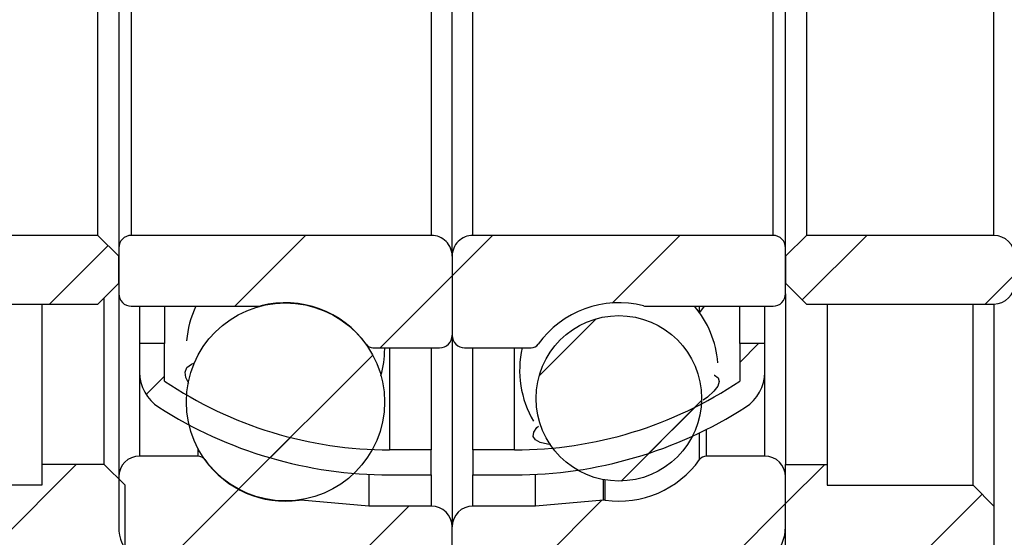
# Model space of a CAD drawing. Header units: millimetres. Extents: x 5 to 293, y 63 to 193.
# Tile 5 of 5: x 244 to 267, y 91 to 103. Entities that reach past the tile are written whole.
import ezdxf

# ---------------------------------------------------------------- set-up
doc = ezdxf.new("R2010")
doc.units = ezdxf.units.MM
doc.layers.add('FORMAT', color=7, linetype='Continuous')
doc.styles.add('SLDTEXTSTYLE0', font='TXT', dxfattribs={"width": 0.75})
doc.dimstyles.new('SLDDIMSTYLE0', dxfattribs={"dimtxt": 3.5, "dimasz": 2.5, "dimexe": 0, "dimexo": 0.0625, "dimgap": 0.875, "dimtad": 1, "dimdec": 1, "dimrnd": 1e-09, "dimzin": 12, "dimdsep": 46, "dimtxsty": 'SLDTEXTSTYLE0', "dimsah": 1, "dimcen": 0.09, "dimadec": 0, "dimazin": 3, "dimtfac": 1, "dimtdec": 1, "dimtofl": 0, "dimtmove": 0, "dimatfit": 3, "dimfxl": 0, "dimfrac": 2, "dimtolj": 1, "dimtzin": 12, "dimarcsym": 0})
doc.dimstyles.new('SLDDIMSTYLE1', dxfattribs={"dimtxt": 3.5, "dimasz": 2.5, "dimexe": 0, "dimexo": 0.0625, "dimgap": 0.875, "dimtad": 1, "dimrnd": 1e-09, "dimzin": 12, "dimdsep": 46, "dimtxsty": 'SLDTEXTSTYLE0', "dimsah": 1, "dimcen": 0.09, "dimadec": 0, "dimazin": 3, "dimtfac": 1, "dimtofl": 0, "dimtmove": 0, "dimatfit": 3, "dimfxl": 0, "dimfrac": 2, "dimtolj": 1, "dimtzin": 12, "dimarcsym": 0})
pattern_1 = [(45, (0, 0), (-2.245064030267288, 2.245064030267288), [])]

# ---------------------------------------------------------------- blocks, each defined once
blk = doc.blocks.new('_D_18')
at = {"layer": 'FORMAT', "color": 7}
for p, q in [((275.6441761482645, 91.76114236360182), (275.6441761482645, 76.3018344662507)), ((246.0441761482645, 89.8611423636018), (246.0441761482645, 76.30183446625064)), ((246.0441761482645, 77.30183446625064), (275.6441761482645, 77.3018344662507))]:
    blk.add_line(p, q, dxfattribs=at)
for points in [[(246.0441761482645, 77.30183446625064), (248.5441761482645, 77.05183446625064), (248.5441761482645, 77.55183446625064)], [(275.6441761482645, 77.3018344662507), (273.1441761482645, 77.5518344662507), (273.1441761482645, 77.0518344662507)]]:
    blk.add_solid(points, dxfattribs=at)
at = {"layer": 'FORMAT', "color": 7, "insert": (258.1444816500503, 81.81357138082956), "char_height": 3.5, "attachment_point": 1, "style": 'SLDTEXTSTYLE0'}
blk.add_mtext('29.6', dxfattribs=at)
blk = doc.blocks.new('_D_19')
at = {"layer": 'FORMAT', "color": 7}
for p, q in [((246.0441761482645, 89.8611423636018), (246.0441761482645, 76.30183446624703)), ((240.0441761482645, 83.66114236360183), (240.0441761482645, 76.30183446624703)), ((240.0441761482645, 77.30183446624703), (246.0441761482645, 77.30183446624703))]:
    blk.add_line(p, q, dxfattribs=at)
for points in [[(240.0441761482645, 77.30183446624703), (242.5441761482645, 77.05183446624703), (242.5441761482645, 77.55183446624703)], [(246.0441761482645, 77.30183446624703), (243.5441761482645, 77.55183446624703), (243.5441761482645, 77.05183446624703)]]:
    blk.add_solid(points, dxfattribs=at)
at = {"layer": 'FORMAT', "color": 7, "insert": (241.9205026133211, 81.81357138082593), "char_height": 3.5, "attachment_point": 1, "style": 'SLDTEXTSTYLE0'}
blk.add_mtext('6', dxfattribs=at)
blk = doc.blocks.new('_D_20')
at = {"layer": 'FORMAT', "color": 7}
for p, q in [((245.3441761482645, 109.8611423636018), (233.2352534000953, 109.8611423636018)), ((234.2352534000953, 109.8611423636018), (234.2352534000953, 97.86114236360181)), ((245.3441761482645, 97.8611423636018), (233.2352534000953, 97.86114236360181))]:
    blk.add_line(p, q, dxfattribs=at)
for points in [[(234.2352534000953, 109.8611423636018), (233.9852534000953, 107.3611423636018), (234.4852534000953, 107.3611423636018)], [(234.2352534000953, 97.86114236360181), (234.4852534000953, 100.3611423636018), (233.9852534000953, 100.3611423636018)]]:
    blk.add_solid(points, dxfattribs=at)
at = {"layer": 'FORMAT', "color": 7, "char_height": 3.5, "attachment_point": 1, "rotation": 90.0000000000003, "style": 'SLDTEXTSTYLE0'}
for s, insert in [('12', (229.6700441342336, 102.4182266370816)), ('%%c', (229.7235163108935, 97.1397892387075))]:
    blk.add_mtext(s, dxfattribs=dict(at, insert=insert))

msp = doc.modelspace()

# ---------------------------------------------------------------- hatches: boundary and pattern name
at = {"layer": 'FORMAT', "linetype": 'Continuous', "lineweight": 18}
h = msp.add_hatch(dxfattribs=at)
h.set_pattern_fill('ANSI31', color=256, style=0)
h.set_pattern_definition(pattern_1)
edge = h.paths.add_edge_path(flags=0)
edge.add_line((246.0441761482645, 97.3611423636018), (245.5441761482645, 97.8611423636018))
edge.add_line((245.5441761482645, 97.8611423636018), (241.0441761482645, 97.8611423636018))
edge.add_arc((241.0441761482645, 97.3611423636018), 0.5, 90, 180)
edge.add_line((240.5441761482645, 97.3611423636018), (240.5441761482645, 96.7111423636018))
edge.add_arc((241.0441761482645, 96.7111423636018), 0.5, 180, 270.0000000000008)
edge.add_line((241.0441761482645, 96.2111423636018), (245.5441761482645, 96.2111423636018))
edge.add_line((245.5441761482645, 96.2111423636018), (246.0441761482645, 96.7111423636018))
edge.add_line((246.0441761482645, 96.7111423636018), (246.0441761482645, 97.3611423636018))
h = msp.add_hatch(dxfattribs=at)
h.set_pattern_fill('ANSI31', color=256, style=0)
h.set_pattern_definition(pattern_1)
edge = h.paths.add_edge_path(flags=0)
edge.add_line((253.5441761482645, 97.8611423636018), (246.3441761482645, 97.8611423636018))
edge.add_arc((246.3441761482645, 97.5611423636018), 0.3000000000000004, 90, 180)
edge.add_line((246.0441761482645, 97.5611423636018), (246.0441761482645, 96.46114236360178))
edge.add_arc((246.3441761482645, 96.4611423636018), 0.2999999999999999, 180.0000000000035, 270.0000000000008)
edge.add_line((246.3441761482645, 96.16114236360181), (249.4016408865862, 96.16114236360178))
edge.add_arc((249.4016408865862, 96.3611423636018), 0.1999999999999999, 270.0000000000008, 284.4138534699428)
edge.add_arc((250.0441761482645, 93.86114236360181), 2.38125, 35.52891968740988, 104.41385346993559, ccw=False)
edge.add_arc((252.1448549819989, 95.36114236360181), 0.2000000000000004, 215.5289196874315, 270.0000000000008)
edge.add_line((252.1448549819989, 95.16114236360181), (253.7441761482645, 95.16114236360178))
edge.add_arc((253.7441761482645, 95.46114236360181), 0.3000000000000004, 270.0000000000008, 360.0000000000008)
edge.add_line((254.0441761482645, 95.46114236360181), (254.0441761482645, 97.36114236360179))
edge.add_arc((253.5441761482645, 97.3611423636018), 0.5000000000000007, 359.9999999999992, 450.0000000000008)
h = msp.add_hatch(dxfattribs=at)
h.set_pattern_fill('ANSI31', color=256, style=0)
h.set_pattern_definition(pattern_1)
edge = h.paths.add_edge_path(flags=0)
edge.add_line((262.0441761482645, 96.46114236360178), (262.0441761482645, 97.5611423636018))
edge.add_arc((261.7441761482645, 97.5611423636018), 0.3000000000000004, 0, 90)
edge.add_line((261.7441761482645, 97.8611423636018), (254.5441761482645, 97.8611423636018))
edge.add_arc((254.5441761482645, 97.3611423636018), 0.5000000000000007, 90, 180.0000000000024)
edge.add_line((254.0441761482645, 97.36114236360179), (254.0441761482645, 95.46114236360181))
edge.add_arc((254.3441761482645, 95.46114236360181), 0.3000000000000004, 180, 270.0000000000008)
edge.add_line((254.3441761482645, 95.16114236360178), (255.94349731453, 95.16114236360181))
edge.add_arc((255.94349731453, 95.36114236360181), 0.2000000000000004, 270.0000000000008, 324.4710803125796)
edge.add_arc((258.0441761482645, 93.86114236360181), 2.38125, 75.58614653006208, 144.4710803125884, ccw=False)
edge.add_arc((258.6867114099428, 96.3611423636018), 0.1999999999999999, 255.5861465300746, 270.0000000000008)
edge.add_line((258.6867114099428, 96.16114236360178), (261.7441761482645, 96.16114236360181))
edge.add_arc((261.7441761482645, 96.4611423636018), 0.2999999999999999, 270.0000000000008, 359.9999999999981)
h = msp.add_hatch(dxfattribs=at)
h.set_pattern_fill('ANSI31', color=256, style=0)
h.set_pattern_definition(pattern_1)
edge = h.paths.add_edge_path(flags=0)
edge.add_line((262.5441761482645, 97.8611423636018), (262.0441761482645, 97.3611423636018))
edge.add_line((262.0441761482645, 97.3611423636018), (262.0441761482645, 96.7111423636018))
edge.add_line((262.0441761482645, 96.7111423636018), (262.5441761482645, 96.2111423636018))
edge.add_line((262.5441761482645, 96.2111423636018), (267.0441761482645, 96.2111423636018))
edge.add_arc((267.0441761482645, 96.7111423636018), 0.5, 270.0000000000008, 360.0000000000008)
edge.add_line((267.5441761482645, 96.7111423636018), (267.5441761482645, 97.3611423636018))
edge.add_arc((267.0441761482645, 97.3611423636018), 0.5, 0, 90)
edge.add_line((267.0441761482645, 97.8611423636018), (262.5441761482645, 97.8611423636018))
h = msp.add_hatch(dxfattribs=at)
h.set_pattern_fill('ANSI31', color=256, style=0)
h.set_pattern_definition(pattern_1)
edge = h.paths.add_edge_path(flags=0)
edge.add_arc((250.0441761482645, 93.86202836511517), 2.377526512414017, 0, 360)
h = msp.add_hatch(dxfattribs=at)
h.set_pattern_fill('ANSI31', color=256, style=0)
h.set_pattern_definition(pattern_1)
edge = h.paths.add_edge_path(flags=0)
edge.add_arc((258.0441761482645, 93.94787600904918), 1.985749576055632, 0, 360)
h = msp.add_hatch(dxfattribs=at)
h.set_pattern_fill('ANSI31', color=256, style=0)
h.set_pattern_definition(pattern_1)
edge = h.paths.add_edge_path(flags=0)
edge.add_line((253.5441761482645, 92.11114236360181), (253.5441761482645, 92.71114236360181))
edge.add_line((253.5441761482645, 92.71114236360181), (252.5441761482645, 92.7111423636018))
edge.add_arc((252.5441761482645, 102.3725059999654), 9.661363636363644, 236.0183534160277, 270, ccw=False)
edge.add_line((247.1441761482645, 94.3611423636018), (247.1441761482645, 95.2611423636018))
edge.add_line((247.1441761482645, 95.2611423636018), (246.5441761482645, 95.2611423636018))
edge.add_line((246.5441761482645, 95.2611423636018), (246.5441761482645, 94.57681126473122))
edge.add_arc((247.5441761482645, 94.57681126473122), 0.9999999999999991, 180, 237.3247134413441)
edge.add_arc((252.5441761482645, 102.3725059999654), 10.26136363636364, 237.3247134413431, 270.0000000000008)
edge.add_line((252.5441761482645, 92.11114236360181), (253.5441761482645, 92.11114236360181))
h = msp.add_hatch(dxfattribs=at)
h.set_pattern_fill('ANSI31', color=256, style=0)
h.set_pattern_definition(pattern_1)
edge = h.paths.add_edge_path(flags=0)
edge.add_arc((255.5441761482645, 102.3725059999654), 9.661363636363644, 270, 303.9816465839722, ccw=False)
edge.add_line((255.5441761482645, 92.7111423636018), (254.5441761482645, 92.71114236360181))
edge.add_line((254.5441761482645, 92.71114236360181), (254.5441761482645, 92.11114236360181))
edge.add_line((254.5441761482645, 92.11114236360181), (255.5441761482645, 92.1111423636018))
edge.add_arc((255.5441761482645, 102.3725059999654), 10.26136363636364, 270.0000000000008, 302.6752865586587)
edge.add_arc((260.5441761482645, 94.57681126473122), 0.9999999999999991, 302.6752865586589, 360.0000000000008)
edge.add_line((261.5441761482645, 94.57681126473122), (261.5441761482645, 95.2611423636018))
edge.add_line((261.5441761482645, 95.2611423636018), (260.9441761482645, 95.2611423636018))
edge.add_line((260.9441761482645, 95.2611423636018), (260.9441761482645, 94.3611423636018))
h = msp.add_hatch(dxfattribs=at)
h.set_pattern_fill('ANSI31', color=256, style=0)
h.set_pattern_definition(pattern_1)
edge = h.paths.add_edge_path(flags=0)
edge.add_line((247.0441761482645, 89.8611423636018), (253.5441761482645, 89.8611423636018))
edge.add_arc((253.5441761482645, 90.3611423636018), 0.4999999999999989, 270.0000000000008, 360.0000000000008)
edge.add_line((254.0441761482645, 90.3611423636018), (254.0441761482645, 90.8611423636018))
edge.add_arc((253.5441761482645, 90.8611423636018), 0.5000000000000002, 0, 90)
edge.add_line((253.5441761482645, 91.36114236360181), (252.0441761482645, 91.36114236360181))
edge.add_line((252.0441761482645, 91.36114236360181), (250.4160623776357, 91.50358386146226))
edge.add_arc((250.3986312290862, 91.30434492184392), 0.2000000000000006, 85.00000000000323, 97.89274711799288)
edge.add_arc((250.0441761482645, 93.86114236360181), 2.38125, 215.5289196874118, 277.89274711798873, ccw=False)
edge.add_arc((247.94349731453, 92.36114236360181), 0.1999999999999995, 35.52891968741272, 90)
edge.add_line((247.94349731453, 92.5611423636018), (246.5441761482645, 92.5611423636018))
edge.add_arc((246.5441761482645, 92.0611423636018), 0.5000000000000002, 90, 180)
edge.add_line((246.0441761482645, 92.0611423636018), (246.0441761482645, 90.8611423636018))
edge.add_arc((247.0441761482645, 90.8611423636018), 0.9999999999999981, 180, 270.0000000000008)
h = msp.add_hatch(dxfattribs=at)
h.set_pattern_fill('ANSI31', color=256, style=0)
h.set_pattern_definition(pattern_1)
edge = h.paths.add_edge_path(flags=0)
edge.add_line((254.0441761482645, 90.8611423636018), (254.0441761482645, 90.3611423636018))
edge.add_arc((254.5441761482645, 90.3611423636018), 0.4999999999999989, 180, 270.0000000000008)
edge.add_line((254.5441761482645, 89.8611423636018), (261.0441761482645, 89.8611423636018))
edge.add_arc((261.0441761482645, 90.8611423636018), 0.9999999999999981, 270.0000000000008, 360.0000000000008)
edge.add_line((262.0441761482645, 90.8611423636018), (262.0441761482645, 92.0611423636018))
edge.add_arc((261.5441761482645, 92.0611423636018), 0.5000000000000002, 0, 90)
edge.add_line((261.5441761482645, 92.5611423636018), (260.1448549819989, 92.5611423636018))
edge.add_arc((260.1448549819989, 92.36114236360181), 0.1999999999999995, 90, 144.4710803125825)
edge.add_arc((258.0441761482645, 93.86114236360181), 2.38125, 262.10725288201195, 324.47108031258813, ccw=False)
edge.add_arc((257.6897210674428, 91.30434492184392), 0.2000000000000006, 82.10725288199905, 95.00000000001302)
edge.add_line((257.6722899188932, 91.50358386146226), (256.0441761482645, 91.36114236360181))
edge.add_line((256.0441761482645, 91.36114236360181), (254.5441761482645, 91.36114236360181))
edge.add_arc((254.5441761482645, 90.8611423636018), 0.5000000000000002, 90, 180)
h = msp.add_hatch(dxfattribs=at)
h.set_pattern_fill('ANSI31', color=256, style=0)
h.set_pattern_definition(pattern_1)
h.paths.add_polyline_path([(243.7441761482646, 84.36114236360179), (244.0441761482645, 84.66114236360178), (244.0441761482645, 89.8611423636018), (245.8941761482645, 89.8611423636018), (246.1941761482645, 90.16114236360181), (246.1941761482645, 91.86114236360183), (245.6941761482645, 92.36114236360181), (244.1941761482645, 92.36114236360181), (244.1941761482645, 91.86114236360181), (240.5441761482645, 91.86114236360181), (240.0441761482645, 91.3611423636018), (240.0441761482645, 84.66114236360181), (240.3441761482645, 84.3611423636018)], flags=0)
h = msp.add_hatch(dxfattribs=at)
h.set_pattern_fill('ANSI31', color=256, style=0)
h.set_pattern_definition(pattern_1)
h.paths.add_polyline_path([(243.7441761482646, 84.36114236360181), (244.0441761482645, 84.66114236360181), (244.0441761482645, 89.86114236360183), (245.8941761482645, 89.86114236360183), (246.1941761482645, 90.16114236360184), (246.1941761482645, 91.86114236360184), (245.6941761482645, 92.36114236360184), (244.1941761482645, 92.36114236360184), (244.1941761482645, 91.86114236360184), (240.5441761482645, 91.86114236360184), (240.0441761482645, 91.36114236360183), (240.0441761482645, 84.66114236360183), (240.3441761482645, 84.36114236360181)], flags=0)
h = msp.add_hatch(dxfattribs=at)
h.set_pattern_fill('ANSI31', color=256, style=0)
h.set_pattern_definition(pattern_1)
h.paths.add_polyline_path([(245.0441761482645, 89.8611423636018), (244.0441761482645, 88.86114236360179), (244.0441761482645, 84.86114236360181), (244.5441761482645, 84.3611423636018), (249.5441761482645, 84.3611423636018), (250.0441761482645, 84.8611423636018), (250.0441761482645, 85.8611423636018), (266.0441761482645, 85.8611423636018), (267.0441761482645, 86.86114236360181), (267.0441761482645, 91.36114236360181), (266.5441761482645, 91.86114236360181), (263.0441761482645, 91.86114236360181), (263.0441761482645, 92.36114236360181), (262.0441761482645, 92.36114236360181), (262.0441761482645, 89.8611423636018)], flags=0)

# ---------------------------------------------------------------- linework, layer by layer
at = {"color": 7, "linetype": 'Continuous', "lineweight": 25}
for p, q in [((254.0441761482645, 97.36114236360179), (254.0441761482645, 110.3611423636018)), ((246.0441761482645, 110.1611423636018), (246.0441761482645, 97.5611423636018)), ((262.0441761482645, 97.5611423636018), (262.0441761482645, 110.1611423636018)), ((245.5441761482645, 97.86114236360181), (245.5441761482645, 109.8611423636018)), ((246.3441761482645, 109.8611423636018), (246.3441761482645, 97.8611423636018)), ((253.5441761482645, 109.8611423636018), (253.5441761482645, 97.86114236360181)), ((254.5441761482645, 97.8611423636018), (254.5441761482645, 109.8611423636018)), ((261.7441761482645, 97.86114236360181), (261.7441761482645, 109.8611423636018)), ((262.5441761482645, 109.8611423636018), (262.5441761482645, 97.86114236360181)), ((267.0441761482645, 97.8611423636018), (267.0441761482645, 109.8611423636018)), ((245.5441761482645, 97.86114236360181), (241.0441761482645, 97.8611423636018)), ((245.5441761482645, 97.86114236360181), (246.0441761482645, 97.3611423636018)), ((253.5441761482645, 97.86114236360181), (246.3441761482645, 97.8611423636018)), ((261.7441761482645, 97.86114236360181), (254.5441761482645, 97.8611423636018)), ((262.0441761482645, 97.3611423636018), (262.5441761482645, 97.86114236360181)), ((267.0441761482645, 97.8611423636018), (262.5441761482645, 97.86114236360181)), ((246.0441761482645, 97.5611423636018), (246.0441761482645, 96.46114236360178)), ((246.0441761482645, 96.7111423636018), (246.0441761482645, 97.3611423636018)), ((254.0441761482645, 97.36114236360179), (254.0441761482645, 95.46114236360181)), ((262.0441761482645, 96.46114236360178), (262.0441761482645, 97.5611423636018)), ((262.0441761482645, 97.3611423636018), (262.0441761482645, 96.7111423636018)), ((246.0441761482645, 96.7111423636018), (245.5441761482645, 96.2111423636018)), ((262.5441761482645, 96.2111423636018), (262.0441761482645, 96.7111423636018)), ((246.0441761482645, 96.46114236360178), (246.0441761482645, 92.0611423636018)), ((262.0441761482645, 96.46114236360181), (262.0441761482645, 92.36114236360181)), ((241.0441761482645, 96.2111423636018), (245.5441761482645, 96.2111423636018)), ((244.1941761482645, 96.2111423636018), (244.1941761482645, 92.36114236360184)), ((245.6941761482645, 92.36114236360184), (245.6941761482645, 96.36114236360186)), ((262.5441761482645, 96.2111423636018), (267.0441761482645, 96.21114236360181)), ((263.0441761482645, 96.21114236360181), (263.0441761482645, 92.36114236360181)), ((266.5441761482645, 91.86114236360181), (266.5441761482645, 96.2111423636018)), ((267.0441761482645, 96.21114236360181), (267.0441761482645, 91.36114236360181)), ((246.3441761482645, 96.16114236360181), (249.4016408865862, 96.16114236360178)), ((246.5441761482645, 96.16114236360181), (246.5441761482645, 95.2611423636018)), ((247.1441761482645, 96.16114236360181), (247.1441761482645, 95.2611423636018)), ((258.6867114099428, 96.16114236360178), (261.7441761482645, 96.16114236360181)), ((260.9441761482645, 95.2611423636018), (260.9441761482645, 96.16114236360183)), ((261.5441761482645, 95.2611423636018), (261.5441761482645, 96.16114236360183)), ((254.0441761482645, 95.46114236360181), (254.0441761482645, 90.8611423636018)), ((246.5441761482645, 95.2611423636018), (246.5441761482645, 94.57681126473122)), ((247.1441761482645, 95.2611423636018), (246.5441761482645, 95.2611423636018)), ((247.1441761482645, 94.36114236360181), (247.1441761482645, 95.2611423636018)), ((260.9441761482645, 95.2611423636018), (260.9441761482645, 94.3611423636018)), ((261.5441761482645, 95.2611423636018), (260.9441761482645, 95.2611423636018)), ((261.5441761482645, 94.57681126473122), (261.5441761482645, 95.2611423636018)), ((252.1448549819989, 95.16114236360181), (253.7441761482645, 95.1611423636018)), ((252.4254261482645, 95.13509879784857), (252.4252837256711, 95.1611423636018)), ((253.5441761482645, 95.16114236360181), (253.5441761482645, 92.71114236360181)), ((254.3441761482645, 95.16114236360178), (255.94349731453, 95.16114236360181)), ((254.5441761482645, 92.71114236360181), (254.5441761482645, 95.16114236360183)), ((259.7871473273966, 92.99642824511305), (259.8378120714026, 93.05262004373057)), ((253.5441761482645, 92.71114236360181), (252.5441761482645, 92.71114236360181)), ((253.5441761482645, 92.11114236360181), (253.5441761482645, 92.71114236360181)), ((254.5441761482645, 92.71114236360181), (254.5441761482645, 92.11114236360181)), ((255.5441761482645, 92.7111423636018), (254.5441761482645, 92.71114236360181)), ((247.94349731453, 92.5611423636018), (246.5441761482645, 92.5611423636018)), ((261.5441761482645, 92.5611423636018), (260.1448549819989, 92.5611423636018)), ((244.1941761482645, 92.36114236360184), (244.1941761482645, 91.86114236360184)), ((245.6941761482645, 92.36114236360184), (244.1941761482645, 92.36114236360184)), ((245.6941761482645, 92.36114236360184), (246.1941761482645, 91.86114236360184)), ((262.0441761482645, 89.8611423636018), (262.0441761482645, 92.36114236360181)), ((262.0441761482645, 92.36114236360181), (263.0441761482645, 92.36114236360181)), ((263.0441761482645, 92.36114236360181), (263.0441761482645, 91.86114236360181)), ((246.0441761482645, 92.0611423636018), (246.0441761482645, 90.8611423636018)), ((252.0441761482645, 92.1233312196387), (252.0441761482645, 91.36114236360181)), ((252.5441761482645, 92.11114236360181), (253.5441761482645, 92.11114236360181)), ((254.5441761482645, 92.11114236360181), (255.5441761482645, 92.11114236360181)), ((256.0441761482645, 91.36114236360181), (256.0441761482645, 92.1233312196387)), ((262.0441761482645, 90.8611423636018), (262.0441761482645, 92.0611423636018)), ((244.1941761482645, 91.86114236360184), (240.5441761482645, 91.86114236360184)), ((246.1941761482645, 90.16114236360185), (246.1941761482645, 91.86114236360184)), ((263.0441761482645, 91.86114236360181), (266.5441761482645, 91.86114236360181)), ((266.5441761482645, 91.86114236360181), (267.0441761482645, 91.36114236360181)), ((252.0441761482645, 91.36114236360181), (250.4160623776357, 91.50358386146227)), ((257.6722899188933, 91.50358386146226), (256.0441761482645, 91.36114236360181)), ((253.5441761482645, 91.36114236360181), (252.0441761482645, 91.36114236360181)), ((256.0441761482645, 91.36114236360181), (254.5441761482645, 91.36114236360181)), ((267.0441761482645, 91.36114236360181), (267.0441761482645, 86.86114236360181)), ((254.0441761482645, 90.3611423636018), (254.0441761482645, 90.8611423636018))]:
    msp.add_line(p, q, dxfattribs=at)
at = {"color": 8, "linetype": 'Continuous', "lineweight": 25}
for p, q in [((259.9820905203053, 96.00267367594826), (259.9820905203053, 96.16114236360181)), ((252.5441761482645, 95.16114236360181), (252.5441761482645, 92.71114236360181)), ((255.5441761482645, 92.7111423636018), (255.5441761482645, 95.16114236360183)), ((246.5441761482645, 94.57681126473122), (246.5441761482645, 92.5611423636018)), ((261.5441761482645, 92.5611423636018), (261.5441761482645, 94.57681126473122)), ((259.9820905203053, 92.47736512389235), (259.9820905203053, 93.12045218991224)), ((260.1448549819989, 92.5611423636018), (260.1448549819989, 93.20030136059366)), ((247.94349731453, 92.74857394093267), (247.94349731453, 92.5611423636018)), ((248.1062617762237, 92.48466849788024), (248.1062617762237, 92.47736512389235)), ((253.5441761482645, 92.11114236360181), (253.5441761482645, 91.36114236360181)), ((254.5441761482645, 91.36114236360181), (254.5441761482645, 92.11114236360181)), ((257.6722899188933, 91.50358386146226), (257.6722899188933, 91.99726020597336)), ((257.7171848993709, 91.50245029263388), (257.7171848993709, 91.98923410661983)), ((250.3711673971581, 91.50709544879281), (250.3711673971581, 91.50245029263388)), ((250.4160623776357, 91.51376667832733), (250.4160623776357, 91.50358386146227))]:
    msp.add_line(p, q, dxfattribs=at)
at = {"color": 7, "linetype": 'Continuous', "lineweight": 25, "flags": 128}
for points in [[(260.0900923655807, 96.1611423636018), (259.9781057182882, 96.00614822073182), (259.9654968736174, 95.99304454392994)], [(247.7284538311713, 94.30746966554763), (247.6517232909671, 94.45049307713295), (247.635236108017, 94.57880888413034), (247.6815921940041, 94.68601709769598), (247.788684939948, 94.76957329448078), (247.8488529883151, 94.79045193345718)], [(260.330892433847, 94.50246359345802), (260.3368792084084, 94.50085410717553), (260.4268112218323, 94.43674312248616), (260.4546131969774, 94.34967611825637), (260.4203948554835, 94.24235721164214), (260.3242208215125, 94.11765207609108), (260.1695386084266, 93.97967837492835), (260.0642501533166, 93.90768779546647)], [(256.4105258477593, 92.8426826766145), (256.3323281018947, 92.84888549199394), (256.1577115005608, 92.89022721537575), (256.0434366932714, 92.95321864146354), (255.9912455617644, 93.03564954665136), (256.003447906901, 93.13480915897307), (256.0784079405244, 93.24802571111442), (256.1137824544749, 93.28030696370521)]]:
    msp.add_lwpolyline(points, dxfattribs=at)
at = {"color": 7, "linetype": 'Continuous', "lineweight": 25}
for centre, radius in [((250.0441761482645, 93.86202836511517), 2.377526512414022), ((258.0441761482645, 93.94787600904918), 1.985749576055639)]:
    msp.add_circle(centre, radius, dxfattribs=at)
for centre, radius, start, end in [((246.3441761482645, 97.5611423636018), 0.3000000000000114, 90, 179.9999999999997), ((253.5441761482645, 97.36114236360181), 0.5, 359.9999999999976, 90), ((254.5441761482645, 97.36114236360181), 0.5, 90, 180.0000000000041), ((261.7441761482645, 97.5611423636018), 0.3000000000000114, 0, 90), ((267.0441761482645, 97.36114236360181), 0.5, 0, 90), ((267.0441761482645, 96.7111423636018), 0.5, 270.0000000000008, 0), ((246.3441761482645, 96.4611423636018), 0.3000000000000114, 180.0000000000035, 270.0000000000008), ((261.7441761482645, 96.46114236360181), 0.3000000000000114, 270.0000000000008, 359.9999999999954), ((249.4016408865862, 96.36114236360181), 0.2000000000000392, 270.0000000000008, 284.4138534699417), ((250.0441761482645, 93.86114236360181), 2.381249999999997, 35.52891968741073, 104.4138534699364), ((258.0441761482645, 93.86114236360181), 2.381249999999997, 75.58614653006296, 144.4710803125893), ((258.6867114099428, 96.36114236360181), 0.2000000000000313, 255.5861465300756, 270.0000000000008), ((250.0441761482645, 95.13509879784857), 2.381249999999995, 154.4762981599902, 175.3185208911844), ((258.0441761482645, 94.61889643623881), 2.38125000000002, 4.426864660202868, 40.36558269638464), ((253.7441761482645, 95.46114236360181), 0.3000000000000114, 270.0000000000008, 6.785183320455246e-13), ((254.3441761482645, 95.46114236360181), 0.3000000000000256, 179.9999999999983, 270.0000000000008), ((252.1448549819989, 95.36114236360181), 0.2000000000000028, 215.5289196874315, 270.0000000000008), ((255.94349731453, 95.36114236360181), 0.2000000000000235, 270.0000000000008, 324.4710803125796), ((250.0441761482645, 95.13509879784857), 2.381249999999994, 344.3218143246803, 2.137065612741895e-13), ((258.0441761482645, 94.61889643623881), 2.381250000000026, 166.8374288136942, 210.8768400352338), ((247.5441761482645, 94.57681126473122), 1.000000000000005, 179.9999999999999, 237.3247134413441), ((260.5441761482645, 94.57681126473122), 1.00000000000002, 302.6752865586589, 0), ((252.5441761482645, 102.3725059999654), 9.661363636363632, 236.0183534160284, 270.0000000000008), ((255.5441761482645, 102.3725059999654), 9.661363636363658, 270.0000000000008, 303.9816465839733), ((252.5441761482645, 102.3725059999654), 10.26136363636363, 237.3247134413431, 270.0000000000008), ((255.5441761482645, 102.3725059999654), 10.26136363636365, 270.0000000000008, 302.6752865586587), ((246.5441761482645, 92.0611423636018), 0.5, 90, 179.9999999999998), ((247.94349731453, 92.36114236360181), 0.1999999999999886, 35.52891968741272, 90), ((250.0441761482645, 93.86114236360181), 2.381250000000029, 215.5289196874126, 277.8927471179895), ((258.0441761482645, 93.86114236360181), 2.381250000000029, 262.1072528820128, 324.471080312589), ((260.1448549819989, 92.36114236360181), 0.1999999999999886, 90, 144.4710803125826), ((261.5441761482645, 92.0611423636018), 0.5, 0, 90), ((250.3986312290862, 91.30434492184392), 0.200000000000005, 85.00000000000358, 97.8927471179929), ((257.6897210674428, 91.30434492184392), 0.2000000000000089, 82.10725288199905, 94.99999999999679), ((253.5441761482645, 90.8611423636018), 0.5000000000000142, 0, 90), ((254.5441761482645, 90.8611423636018), 0.5000000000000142, 90, 180), ((247.0441761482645, 90.8611423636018), 1, 180, 270.0000000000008), ((261.0441761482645, 90.8611423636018), 1, 270.0000000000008, 0)]:
    msp.add_arc(centre, radius, start, end, dxfattribs=at)

# ---------------------------------------------------------------- dimensions: what is measured, and where the dimension line sits
at = {"layer": 'FORMAT', "color": 7}
dim = msp.add_linear_dim(base=(234.2352534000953, 97.86114236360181), p1=(246.3441761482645, 109.8611423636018), p2=(246.3441761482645, 97.8611423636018), angle=90.0000000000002, text='%%c<>', dimstyle='SLDDIMSTYLE1', dxfattribs=at)
dim.commit()
dim.dimension.update_dxf_attribs({"geometry": '_D_20', "text_midpoint": (234.2352534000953, 102.365119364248), "dimtype": 160})
dim = msp.add_linear_dim(base=(275.6441761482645, 77.30183446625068), p1=(246.0441761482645, 90.8611423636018), p2=(275.6441761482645, 92.76114236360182), angle=8.252249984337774e-14, dimstyle='SLDDIMSTYLE0', dxfattribs=at)
dim.commit()
dim.dimension.update_dxf_attribs({"geometry": '_D_18', "text_midpoint": (262.6701761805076, 77.30183446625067), "dimtype": 160})
dim = msp.add_linear_dim(base=(246.0441761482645, 77.30183446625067), p1=(240.0441761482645, 84.66114236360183), p2=(246.0441761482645, 90.8611423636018), dimstyle='SLDDIMSTYLE1', dxfattribs=at)
dim.commit()
dim.dimension.update_dxf_attribs({"geometry": '_D_19', "text_midpoint": (243.2135582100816, 77.30183446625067), "dimtype": 160})

doc.saveas('drawing.dxf')
